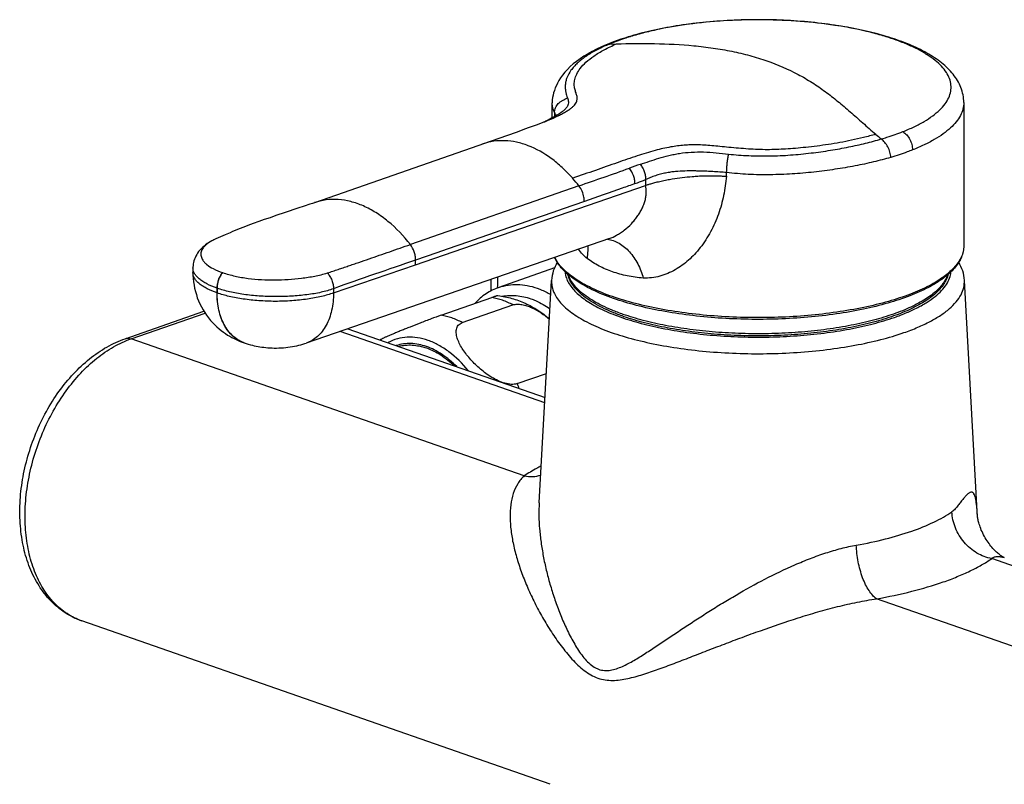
# Model space of a CAD drawing. Header units: millimetres. Extents: x 90 to 575, y 64 to 450.
# Tile 2 of 8: x 108 to 218, y 151 to 236. Entities that reach past the tile are written whole.
import ezdxf

# ---------------------------------------------------------------- set-up
doc = ezdxf.new("R2010")
doc.units = ezdxf.units.MM
doc.header["$LTSCALE"] = 46.255
doc.layers.get('0').update_dxf_attribs({"linetype": 'CONTINUOUS'})

msp = doc.modelspace()

# ---------------------------------------------------------------- linework, layer by layer
at = {"color": 7, "linetype": 'CONTINUOUS'}
for p, q in [((175.89, 234.09), (175.89, 234.09)), ((173.43, 233.2), (173.43, 233.2)), ((213.39, 226.75), (213.39, 210.74)), ((167.39, 225.03), (167.39, 226.71)), ((166.4, 224.55), (166.25, 224.49)), ((166.51, 224.59), (166.4, 224.55)), ((166.59, 224.63), (166.51, 224.59)), ((166.64, 224.65), (166.59, 224.63)), ((166.66, 224.66), (166.66, 224.66)), ((163.46, 223.46), (162.29, 223.05)), ((164.11, 223.69), (163.46, 223.46)), ((164.71, 223.91), (164.11, 223.69)), ((165.26, 224.11), (164.71, 223.91)), ((165.6, 224.24), (165.26, 224.11)), ((165.89, 224.35), (165.6, 224.24)), ((166.15, 224.45), (165.89, 224.35)), ((166.27, 224.5), (166.15, 224.45)), ((162.29, 223.05), (140.82, 215.56)), ((138.96, 214.94), (137.54, 214.47)), ((140.82, 215.57), (140.82, 215.56)), ((135.21, 213.67), (134.59, 213.45)), ((135.85, 213.89), (135.21, 213.67)), ((136.51, 214.12), (135.85, 213.89)), ((137.54, 214.47), (136.51, 214.12)), ((134.59, 213.45), (133.98, 213.23)), ((173.78, 211.56), (139.9, 199.88)), ((127.23, 208.28), (127.23, 207.76)), ((127.23, 208.28), (127.23, 208.28)), ((167.63, 208.27), (161.43, 206.1)), ((165.93, 182.05), (167.32, 206.89)), ((214.94, 180.4), (213.46, 206.89)), ((154.98, 203), (160.64, 204.97)), ((157.34, 202.17), (163, 204.15)), ((119.65, 200.37), (128.46, 203.44)), ((144.56, 201.49), (166.59, 193.81)), ((132.96, 199.9), (132.94, 199.91)), ((139.9, 199.88), (139.9, 199.88)), ((148.16, 200.23), (148.17, 200.25)), ((148.16, 200.23), (148.17, 200.25)), ((163.47, 195.35), (166.74, 196.49)), ((167.16, 150.59), (114.8, 168.84))]:
    msp.add_line(p, q, dxfattribs=at)
at = {"color": 9, "linetype": 'CONTINUOUS'}
for p, q in [((173.78, 233.28), (174.57, 233.3)), ((166.64, 224.65), (166.66, 224.66)), ((166.64, 224.65), (166.66, 224.66)), ((166.66, 224.66), (166.65, 224.66)), ((167.66, 225.2), (167.66, 225.22)), ((166.27, 224.5), (166.28, 224.5)), ((159.65, 222.13), (159.65, 222.13)), ((159.65, 222.13), (159.65, 222.13)), ((177.83, 218.14), (177.83, 217.5)), ((170.38, 217.45), (151.53, 210.89)), ((152.12, 208.64), (177.83, 217.5)), ((152.12, 208.64), (152.12, 209.16)), ((142.94, 205.48), (152.12, 208.64)), ((130.53, 207.76), (130.54, 207.76)), ((129.92, 206.01), (129.92, 205.49)), ((129.94, 205.48), (129.94, 206.01)), ((142.94, 205.95), (142.94, 205.48)), ((129.94, 205.48), (129.92, 205.49)), ((120.31, 200.36), (128.59, 203.24)), ((164.27, 185.04), (120.31, 200.36)), ((166.55, 193.21), (143.69, 201.18)), ((132.95, 199.91), (132.94, 199.91)), ((214.94, 180.42), (214.93, 180.46)), ((260.46, 160.48), (216.51, 175.8)), ((247.59, 155.99), (203.64, 171.31))]:
    msp.add_line(p, q, dxfattribs=at)
at = {"color": 7, "linetype": 'CONTINUOUS'}
for points in [[(175.89, 234.09), (175.5, 233.96), (175.07, 233.82), (174.64, 233.67), (174.22, 233.52), (173.8, 233.35), (173.43, 233.2)], [(173.43, 233.2), (172.89, 232.97), (172.35, 232.72), (171.86, 232.47), (171.39, 232.21), (170.93, 231.93), (170.5, 231.64), (170.11, 231.35), (169.74, 231.06), (169.41, 230.76), (169.1, 230.45), (168.81, 230.13), (168.55, 229.81), (168.33, 229.5), (168.14, 229.21), (167.98, 228.93), (167.85, 228.66), (167.73, 228.38), (167.63, 228.1), (167.54, 227.83), (167.48, 227.56), (167.43, 227.3), (167.4, 227.05), (167.39, 226.8), (167.39, 226.71)], [(166.66, 224.66), (166.65, 224.66), (166.64, 224.65)], [(167.88, 225.39), (167.88, 225.39), (167.88, 225.39), (167.87, 225.38), (167.86, 225.36), (167.85, 225.35), (167.83, 225.33), (167.81, 225.31), (167.79, 225.29), (167.76, 225.27), (167.72, 225.24), (167.67, 225.2), (167.61, 225.17), (167.55, 225.12), (167.47, 225.08), (167.38, 225.03), (167.28, 224.97), (167.17, 224.91), (167.04, 224.85), (166.89, 224.77), (166.74, 224.7), (166.66, 224.66)], [(140.29, 215.38), (139.65, 215.17), (138.96, 214.94)], [(140.82, 215.56), (140.58, 215.48), (140.29, 215.38)], [(133.98, 213.23), (133.68, 213.12), (133.38, 213.01), (133.09, 212.9), (132.79, 212.78), (132.5, 212.67), (132.22, 212.56), (131.94, 212.44), (131.66, 212.33), (131.38, 212.21), (130.84, 211.98)], [(129.64, 211.45), (129.48, 211.37), (129.25, 211.25), (129.03, 211.12), (128.83, 210.99), (128.64, 210.86), (128.47, 210.72), (128.3, 210.57), (128.15, 210.42), (128, 210.26), (127.87, 210.1), (127.75, 209.93), (127.65, 209.77), (127.55, 209.59), (127.47, 209.42), (127.4, 209.25), (127.34, 209.07), (127.3, 208.89), (127.26, 208.72), (127.24, 208.54), (127.23, 208.37), (127.23, 208.28)], [(130.84, 211.98), (130.57, 211.87), (130.3, 211.75), (130.04, 211.64), (129.79, 211.52), (129.64, 211.45)], [(127.23, 207.76), (127.23, 207.45), (127.25, 207.08), (127.29, 206.72), (127.35, 206.36), (127.42, 206), (127.5, 205.64), (127.61, 205.29), (127.72, 204.95), (127.86, 204.6), (128.01, 204.27), (128.17, 203.94), (128.36, 203.61), (128.55, 203.3), (128.76, 202.99), (128.98, 202.7), (129.2, 202.42), (129.44, 202.16), (129.67, 201.92), (129.91, 201.69), (130.15, 201.48), (130.4, 201.28), (130.64, 201.1), (130.87, 200.94), (131.11, 200.78), (131.35, 200.64), (131.58, 200.51), (131.82, 200.38), (132.05, 200.27), (132.28, 200.17), (132.51, 200.07), (132.74, 199.98), (132.94, 199.91)], [(132.95, 199.91), (133.17, 199.83), (133.41, 199.76), (133.65, 199.69), (133.87, 199.63), (134.09, 199.58), (134.3, 199.54), (134.51, 199.5), (134.72, 199.46), (134.93, 199.43), (135.14, 199.41), (135.36, 199.38), (135.59, 199.36), (135.83, 199.35), (136.07, 199.34), (136.32, 199.33), (136.57, 199.33), (136.83, 199.34), (137.08, 199.35), (137.34, 199.36), (137.6, 199.39), (137.85, 199.41), (138.1, 199.45), (138.35, 199.49), (138.59, 199.53), (138.83, 199.58), (139.07, 199.63), (139.3, 199.69), (139.52, 199.76), (139.74, 199.82), (139.9, 199.88)], [(217.92, 175.92), (217.9, 175.92), (217.87, 175.94), (217.83, 175.95), (217.79, 175.98), (217.74, 176), (217.69, 176.04), (217.63, 176.07), (217.57, 176.11), (217.49, 176.16), (217.42, 176.22), (217.33, 176.29), (217.24, 176.36), (217.15, 176.44), (217.05, 176.53), (216.95, 176.63), (216.84, 176.73), (216.74, 176.84), (216.63, 176.95), (216.53, 177.08), (216.42, 177.21), (216.31, 177.34), (216.21, 177.49), (216.1, 177.64), (216, 177.79), (215.89, 177.95), (215.79, 178.12), (215.7, 178.29), (215.6, 178.47), (215.51, 178.65), (215.43, 178.83), (215.35, 179), (215.28, 179.18), (215.22, 179.35), (215.17, 179.51), (215.12, 179.66), (215.08, 179.8), (215.04, 179.93), (215.01, 180.04), (214.99, 180.14), (214.97, 180.23), (214.96, 180.3), (214.95, 180.36), (214.94, 180.41), (214.93, 180.45), (214.93, 180.46)]]:
    msp.add_lwpolyline(points, dxfattribs=at)
at = {"color": 9, "linetype": 'CONTINUOUS'}
for centre, radius, start, end in [((184.78, 205.9), 29.51, 107.0522, 107.5154), ((182.94, 211.48), 23.64, 112.7862, 113.6447), ((290.11, 226.68), 122.46, 180.4862, 180.6832), ((151.3, 261.85), 40.24, 291.8667, 292.4151), ((157.26, 244.49), 21.95, 295.3733, 295.7124), ((157.68, 243.6), 20.96, 295.7124, 296.0399), ((158.13, 242.68), 19.94, 296.0405, 296.2511), ((222.42, 245.08), 28.89, 229.235, 230.8252), ((255.44, -3.81), 236.94, 109.2755, 109.5871), ((156.48, 206.67), 17.58, 37.7817, 41.3702), ((168.88, 219.95), 18.03, 355.4709, 356.7768), ((132.7, 205.08), 7.07, 115.6337, 116.6876), ((194.44, 205.84), 33.19, 177.5621, 179.6617), ((128.37, 201.51), 4.76, 70.7655, 70.9486), ((134.11, 203.23), 3.52, 249.5703, 250.5395), ((146.09, 187.02), 19.27, 23.8643, 25.6371), ((117.22, 175.79), 7.36, 249.042, 250.7831)]:
    msp.add_arc(centre, radius, start, end, dxfattribs=at)
at = {"color": 7, "linetype": 'CONTINUOUS'}
for centre, radius, start, end in [((167.07, 224.89), 0.672, 27.1525, 28.5467), ((196.91, 206.45), 36.39, 179.1428, 180.001), ((197.6, 206.45), 37.08, 180.0029, 181.1464), ((183.85, 227.2), 25.78, 250.783, 250.919)]:
    msp.add_arc(centre, radius, start, end, dxfattribs=at)
for points, knots in [([(213.39, 226.75), (213.39, 227.03), (213.33, 227.61), (213.09, 228.44), (212.71, 229.21), (212.2, 229.93), (211.6, 230.59), (210.65, 231.42), (209.23, 232.35), (207.25, 233.29), (204.97, 234.1), (202.42, 234.77), (199.65, 235.31), (196.7, 235.71), (193.62, 235.95), (190.48, 236.03), (187.34, 235.95), (184.26, 235.72), (181.3, 235.34), (178.51, 234.81), (176.74, 234.34), (175.89, 234.09)], [0, 0, 0, 0, 0.020796, 0.041565, 0.062361, 0.083371, 0.104861, 0.127109, 0.174759, 0.227638, 0.286145, 0.350052, 0.418696, 0.491125, 0.56619, 0.642623, 0.719095, 0.794278, 0.866896, 0.935792, 1, 1, 1, 1]), ([(167.79, 225.29), (167.77, 225.35), (167.74, 225.47), (167.69, 225.58), (167.66, 225.64)], [0, 0, 0, 0, 0.497607, 1, 1, 1, 1]), ([(177.83, 217.5), (177.93, 217.54), (178.16, 217.61), (178.47, 217.7), (178.75, 217.78), (179.1, 217.87), (179.48, 217.96), (179.88, 218.05), (180.3, 218.13), (180.98, 218.25), (181.92, 218.39), (182.88, 218.48), (183.68, 218.54), (184.37, 218.57), (184.98, 218.58), (185.48, 218.58), (185.82, 218.57), (186.12, 218.56), (186.39, 218.54), (186.63, 218.54), (186.79, 218.53), (186.86, 218.52)], [0, 0, 0, 0, 0.036885, 0.080272, 0.1052, 0.132753, 0.196821, 0.232728, 0.268716, 0.335796, 0.459804, 0.582543, 0.651489, 0.72434, 0.809237, 0.850289, 0.887797, 0.921036, 0.950372, 0.976452, 1, 1, 1, 1]), ([(213.39, 210.74), (213.39, 210.53), (213.34, 210.09), (213.14, 209.45), (212.8, 208.83), (212.35, 208.23), (211.78, 207.66), (211.1, 207.11), (210.31, 206.58), (209.07, 205.88), (207.27, 205.09), (204.84, 204.29), (202.1, 203.62), (199.11, 203.1), (195.93, 202.74), (192.64, 202.54), (189.3, 202.51), (185.98, 202.65), (182.76, 202.96), (179.7, 203.42), (176.86, 204.04), (175.08, 204.57), (174.24, 204.86)], [0, 0, 0, 0, 0.0152, 0.030822, 0.047259, 0.064858, 0.08389, 0.104549, 0.126957, 0.151176, 0.205033, 0.265816, 0.332766, 0.404834, 0.480768, 0.559184, 0.638612, 0.717551, 0.794516, 0.868086, 0.936957, 1, 1, 1, 1]), ([(152.12, 209.16), (150.59, 208.63), (147.53, 207.57), (144.46, 206.52), (142.94, 205.95)], [0, 0, 0, 0, 0.499386, 1, 1, 1, 1]), ([(174.24, 204.86), (173.43, 205.14), (172.27, 205.61), (170.86, 206.34), (169.96, 206.91), (169.18, 207.5), (168.53, 208.11), (168.02, 208.76), (167.76, 209.22), (167.66, 209.45)], [0, 0, 0, 0, 0.312692, 0.452813, 0.58192, 0.700277, 0.808548, 0.907889, 1, 1, 1, 1]), ([(167.94, 208.91), (167.77, 208.6), (167.47, 207.95), (167.34, 207.25), (167.32, 206.89)], [0, 0, 0, 0, 0.50217, 1, 1, 1, 1]), ([(213.46, 206.89), (213.44, 207.25), (213.31, 207.95), (213.01, 208.6), (212.83, 208.91)], [0, 0, 0, 0, 0.497816, 1, 1, 1, 1]), ([(175.36, 202.85), (174.94, 203), (174.13, 203.31), (172.99, 203.82), (171.98, 204.37), (171.1, 204.95), (170.37, 205.56), (169.79, 206.2), (169.36, 206.86), (169.18, 207.34), (169.12, 207.57)], [0, 0, 0, 0, 0.166533, 0.320836, 0.462546, 0.591637, 0.708541, 0.814273, 0.910577, 1, 1, 1, 1]), ([(211.66, 207.57), (211.61, 207.39), (211.48, 207.01), (211.17, 206.46), (210.76, 205.94), (210.25, 205.43), (209.64, 204.94), (208.68, 204.29), (207.23, 203.54), (205.23, 202.76), (202.94, 202.09), (200.41, 201.53), (197.68, 201.11), (194.81, 200.82), (191.84, 200.68), (188.85, 200.68), (185.89, 200.83), (183.02, 201.12), (180.29, 201.55), (177.77, 202.1), (176.17, 202.57), (175.42, 202.83)], [0, 0, 0, 0, 0.015129, 0.031125, 0.048297, 0.066883, 0.087049, 0.108898, 0.157781, 0.213511, 0.275576, 0.343158, 0.415226, 0.490595, 0.567977, 0.646024, 0.723371, 0.79867, 0.870637, 0.938089, 1, 1, 1, 1]), ([(161.43, 206.1), (160.92, 205.93), (159.94, 205.43), (159.11, 204.71), (158.74, 204.31)], [0, 0, 0, 0, 0.494378, 1, 1, 1, 1]), ([(161.32, 205.18), (161.32, 205.18), (161.3, 205.17), (161.26, 205.17), (161.2, 205.15), (161.12, 205.13), (161.03, 205.1), (160.87, 205.05), (160.73, 205), (160.64, 204.97)], [0, 0, 0, 0, 0.031375, 0.086595, 0.167834, 0.276776, 0.414564, 0.581579, 1, 1, 1, 1]), ([(161.32, 205.18), (161.85, 205.12), (162.89, 204.92), (164.39, 204.36), (165.8, 203.58), (166.66, 202.94), (167.08, 202.58)], [0, 0, 0, 0, 0.246782, 0.495002, 0.745718, 1, 1, 1, 1]), ([(163, 204.15), (163.15, 204.2), (163.49, 204.25), (164.02, 204.2), (164.57, 204.06), (165.3, 203.77), (166.15, 203.28), (166.78, 202.8), (167.07, 202.55)], [0, 0, 0, 0, 0.105405, 0.223806, 0.350402, 0.480798, 0.742867, 1, 1, 1, 1]), ([(154.98, 203), (154.6, 202.86), (153.82, 202.57), (152.66, 202.13), (151.7, 201.76), (151, 201.47), (150.52, 201.28), (150.08, 201.1), (149.67, 200.93), (149.29, 200.77), (148.96, 200.63), (148.71, 200.52), (148.53, 200.44), (148.42, 200.38), (148.33, 200.34), (148.26, 200.3), (148.21, 200.28), (148.18, 200.26), (148.17, 200.25), (148.17, 200.25)], [0, 0, 0, 0, 0.164017, 0.342484, 0.506496, 0.581441, 0.651657, 0.717149, 0.777804, 0.833321, 0.883145, 0.926386, 0.945141, 0.961701, 0.975805, 0.987137, 0.995329, 0.998127, 1, 1, 1, 1]), ([(163.47, 195.35), (163.26, 195.28), (162.91, 195.25), (162.45, 195.31), (161.95, 195.42), (161.33, 195.66), (160.63, 196.04), (159.97, 196.48), (159.17, 197.12), (158.45, 197.82), (157.82, 198.57), (157.41, 199.13), (157.07, 199.71), (156.81, 200.28), (156.67, 200.77), (156.65, 201.15), (156.67, 201.41), (156.75, 201.66), (156.88, 201.88), (157.09, 202.06), (157.25, 202.14), (157.34, 202.17)], [0, 0, 0, 0, 0.059597, 0.092989, 0.127875, 0.199883, 0.272663, 0.344798, 0.415686, 0.552674, 0.618479, 0.682108, 0.74311, 0.800838, 0.854484, 0.87963, 0.903683, 0.926935, 0.950041, 0.974031, 1, 1, 1, 1]), ([(114.8, 168.84), (114.15, 169.07), (112.9, 169.69), (111.28, 171.04), (109.95, 172.76), (108.93, 174.78), (108.25, 177.03), (107.89, 179.47), (107.85, 182.03), (108.14, 184.65), (108.74, 187.27), (109.63, 189.82), (110.79, 192.25), (112.2, 194.48), (113.82, 196.46), (115.61, 198.14), (117.55, 199.48), (118.95, 200.13), (119.65, 200.37)], [0, 0, 0, 0, 0.052861, 0.10654, 0.161836, 0.219439, 0.279793, 0.343008, 0.408851, 0.476793, 0.546082, 0.615834, 0.685118, 0.753049, 0.818878, 0.882076, 0.942412, 1, 1, 1, 1]), ([(150.23, 199.51), (150.47, 199.58), (150.97, 199.67), (151.75, 199.68), (152.55, 199.57), (153.64, 199.27), (155.01, 198.58), (155.98, 197.79), (156.44, 197.35)], [0, 0, 0, 0, 0.110138, 0.2226, 0.338743, 0.45964, 0.71789, 1, 1, 1, 1])]:
    msp.add_open_spline(points, degree=3, knots=knots, dxfattribs=at)
at = {"color": 9, "linetype": 'CONTINUOUS'}
for points, knots in [([(206.59, 223.5), (207.02, 223.67), (207.83, 224.02), (208.94, 224.61), (209.9, 225.23), (210.69, 225.88), (211.3, 226.56), (211.72, 227.26), (211.96, 227.99), (211.99, 228.72), (211.82, 229.45), (211.45, 230.15), (210.9, 230.84), (210.17, 231.5), (209.27, 232.13), (208.21, 232.73), (206.98, 233.3), (205.62, 233.82), (204.12, 234.29), (201.9, 234.87), (198.88, 235.43), (195.06, 235.86), (191.07, 236.03), (187.05, 235.95), (183.16, 235.61), (180.06, 235.11), (177.74, 234.58), (176.65, 234.28), (176.13, 234.12)], [0, 0, 0, 0, 0.029869, 0.057099, 0.081643, 0.103555, 0.123024, 0.140421, 0.15635, 0.171646, 0.18727, 0.204113, 0.22286, 0.243952, 0.267631, 0.293992, 0.323019, 0.35462, 0.388642, 0.424884, 0.503036, 0.586871, 0.673857, 0.761302, 0.846496, 0.926836, 0.964446, 1, 1, 1, 1]), ([(175.9, 234.05), (175.71, 233.99), (175, 233.75), (174.29, 233.49), (173.78, 233.28)], [0, 0, 0, 0, 0.260725, 1, 1, 1, 1]), ([(174.57, 233.3), (175.99, 233.35), (178.87, 233.38), (182.48, 233.2), (185.36, 232.86), (187.45, 232.5), (189.46, 232.03), (191.97, 231.26), (194.31, 230.25), (196.44, 229.01), (197.91, 227.99), (199.33, 226.89), (200.71, 225.71), (202.11, 224.46), (203.07, 223.62), (203.56, 223.2)], [0, 0, 0, 0, 0.133849, 0.271817, 0.34009, 0.406961, 0.471983, 0.534869, 0.654049, 0.711087, 0.767146, 0.823192, 0.880096, 0.938736, 1, 1, 1, 1]), ([(175.89, 234.09), (175.91, 234.09), (175.99, 234.11), (176.07, 234.12), (176.13, 234.12)], [0, 0, 0, 0, 0.246398, 1, 1, 1, 1]), ([(166.66, 224.66), (167.05, 224.82), (167.6, 225.05), (168.3, 225.39), (168.76, 225.64), (169.16, 225.88), (169.49, 226.11), (169.76, 226.34), (169.95, 226.56), (170.09, 226.78), (170.16, 227), (170.19, 227.21), (170.17, 227.42), (170.12, 227.63), (170.02, 227.91), (169.89, 228.28), (169.83, 228.79), (169.89, 229.36), (170.12, 229.98), (170.54, 230.63), (171.18, 231.31), (172.08, 232), (173.23, 232.69), (174.1, 233.1), (174.57, 233.3)], [0, 0, 0, 0, 0.095364, 0.139089, 0.179275, 0.215291, 0.24659, 0.273119, 0.295603, 0.314999, 0.332176, 0.348229, 0.364008, 0.380178, 0.397002, 0.432654, 0.471321, 0.514222, 0.563381, 0.621638, 0.692262, 0.778493, 0.881322, 1, 1, 1, 1]), ([(173.45, 233.14), (173.02, 232.95), (172.21, 232.56), (171.26, 232), (170.61, 231.52), (170.19, 231.15), (169.81, 230.76), (169.39, 230.25), (169.07, 229.69), (168.9, 229.12), (168.84, 228.71), (168.84, 228.31), (168.89, 227.94), (168.97, 227.59), (169.05, 227.37), (169.08, 227.27)], [0, 0, 0, 0, 0.173639, 0.330968, 0.403259, 0.472209, 0.538228, 0.601068, 0.716375, 0.769575, 0.820292, 0.868884, 0.915381, 0.959273, 1, 1, 1, 1]), ([(173.43, 233.2), (173.46, 233.21), (173.57, 233.25), (173.69, 233.27), (173.78, 233.28)], [0, 0, 0, 0, 0.241638, 1, 1, 1, 1]), ([(167.66, 225.64), (167.65, 225.73), (167.67, 225.91), (167.75, 226.18), (167.88, 226.43), (168.06, 226.65), (168.29, 226.83), (168.63, 227.05), (168.9, 227.18), (169.08, 227.27)], [0, 0, 0, 0, 0.119964, 0.238594, 0.357772, 0.479549, 0.606006, 0.737067, 1, 1, 1, 1]), ([(169.08, 227.27), (169.11, 227.19), (169.16, 227.05), (169.21, 226.82), (169.2, 226.57), (169.12, 226.38), (169.01, 226.22), (168.87, 226.04), (168.64, 225.82), (168.31, 225.57), (168.06, 225.41), (167.92, 225.33)], [0, 0, 0, 0, 0.094409, 0.185397, 0.276645, 0.378624, 0.437014, 0.500901, 0.64563, 0.812708, 1, 1, 1, 1]), ([(213.39, 226.75), (213.39, 226.51), (213.32, 226), (213.03, 225.27), (212.55, 224.56), (211.89, 223.88), (211.07, 223.21), (210.07, 222.58), (208.92, 221.98), (208.09, 221.62), (207.65, 221.45)], [0, 0, 0, 0, 0.088557, 0.182078, 0.284663, 0.399196, 0.527431, 0.670241, 0.827847, 1, 1, 1, 1]), ([(167.66, 225.64), (167.57, 225.8), (167.43, 226.14), (167.39, 226.52), (167.39, 226.71)], [0, 0, 0, 0, 0.492246, 1, 1, 1, 1]), ([(167.92, 225.33), (167.85, 225.28), (167.53, 225.1), (167.2, 224.93), (166.95, 224.8)], [0, 0, 0, 0, 0.238308, 1, 1, 1, 1]), ([(204.17, 222.68), (204.38, 222.74), (205.2, 222.99), (206, 223.27), (206.59, 223.5)], [0, 0, 0, 0, 0.261092, 1, 1, 1, 1]), ([(206.59, 223.5), (206.75, 223.4), (207.04, 223.14), (207.38, 222.64), (207.6, 222.06), (207.65, 221.65), (207.65, 221.45)], [0, 0, 0, 0, 0.235205, 0.488607, 0.748216, 1, 1, 1, 1]), ([(169.68, 218.29), (169.31, 218.71), (168.55, 219.49), (166.95, 220.82), (165.22, 221.81), (163.42, 222.35), (162.12, 222.52), (160.85, 222.46), (160.04, 222.27), (159.65, 222.13)], [0, 0, 0, 0, 0.146831, 0.2873, 0.546851, 0.666895, 0.781352, 0.891744, 1, 1, 1, 1]), ([(203.56, 223.2), (203.1, 223.08), (202.19, 222.84), (200.86, 222.53), (199.55, 222.27), (197.85, 222), (196.19, 221.78), (194.6, 221.63), (193.5, 221.55), (192.46, 221.5), (191.07, 221.47), (189.65, 221.53), (188.22, 221.64), (187.16, 221.74), (186.16, 221.84), (185.24, 221.93), (184.39, 222), (183.6, 222.03), (182.86, 222.02), (181.88, 221.97), (180.55, 221.79), (178.79, 221.4), (176.8, 220.78), (174.58, 220), (172.18, 219.16), (170.52, 218.59), (169.68, 218.29)], [0, 0, 0, 0, 0.041251, 0.080775, 0.119058, 0.15669, 0.22998, 0.263762, 0.29532, 0.325116, 0.354456, 0.415851, 0.447879, 0.479164, 0.508202, 0.534854, 0.559349, 0.581987, 0.603189, 0.623749, 0.666966, 0.719026, 0.779666, 0.847886, 0.922464, 1, 1, 1, 1]), ([(187.1, 220.99), (187.47, 220.95), (188.22, 220.88), (189.36, 220.81), (190.51, 220.78), (192.08, 220.78), (194.02, 220.87), (196.29, 221.1), (198.46, 221.4), (200.49, 221.76), (202.38, 222.19), (203.59, 222.51), (204.17, 222.68)], [0, 0, 0, 0, 0.06453, 0.130635, 0.197851, 0.26572, 0.402214, 0.535816, 0.663135, 0.78292, 0.894811, 1, 1, 1, 1]), ([(205.23, 220.62), (205.23, 220.82), (205.16, 221.23), (204.92, 221.8), (204.58, 222.29), (204.31, 222.57), (204.17, 222.68)], [0, 0, 0, 0, 0.250599, 0.515249, 0.773376, 1, 1, 1, 1]), ([(177.23, 219.84), (177.57, 219.96), (178.26, 220.2), (179.32, 220.54), (180.24, 220.8), (181.02, 220.97), (181.85, 221.12), (182.95, 221.23), (184.32, 221.25), (185.72, 221.14), (186.64, 221.03), (187.1, 220.99)], [0, 0, 0, 0, 0.107435, 0.217597, 0.332323, 0.392124, 0.454088, 0.584659, 0.721814, 0.861875, 1, 1, 1, 1]), ([(207.65, 221.45), (207.46, 221.38), (206.67, 221.07), (205.85, 220.81), (205.23, 220.62)], [0, 0, 0, 0, 0.238838, 1, 1, 1, 1]), ([(186.88, 218.93), (186.89, 219.12), (186.91, 219.49), (186.95, 220.03), (187.02, 220.53), (187.08, 220.84), (187.1, 220.99)], [0, 0, 0, 0, 0.273171, 0.541832, 0.784142, 1, 1, 1, 1]), ([(205.23, 220.62), (204.6, 220.44), (203.27, 220.09), (201.19, 219.65), (199.35, 219.34), (197.81, 219.12), (196.22, 218.93), (194.2, 218.76), (191.75, 218.66), (189.3, 218.7), (187.68, 218.84), (186.88, 218.93)], [0, 0, 0, 0, 0.106752, 0.221478, 0.344216, 0.408608, 0.473821, 0.604027, 0.736701, 0.869763, 1, 1, 1, 1]), ([(170.38, 217.45), (171.31, 217.77), (173.2, 218.42), (175.07, 219.08), (176.01, 219.42)], [0, 0, 0, 0, 0.497643, 1, 1, 1, 1]), ([(176.64, 217.69), (176.64, 217.84), (176.61, 218.16), (176.44, 218.76), (176.2, 219.17), (176.01, 219.42)], [0, 0, 0, 0, 0.251229, 0.5, 1, 1, 1, 1]), ([(177.23, 219.84), (177.32, 219.72), (177.49, 219.47), (177.69, 219.05), (177.8, 218.6), (177.83, 218.29), (177.83, 218.14)], [0, 0, 0, 0, 0.252431, 0.499293, 0.746312, 1, 1, 1, 1]), ([(186.88, 218.93), (186.63, 218.96), (186.11, 218.99), (185.38, 219.04), (184.72, 219.07), (184.16, 219.08), (183.66, 219.1), (183.02, 219.12), (182.2, 219.11), (181.34, 219.06), (180.62, 218.98), (180.06, 218.88), (179.49, 218.75), (178.92, 218.58), (178.36, 218.38), (178.01, 218.21), (177.83, 218.14)], [0, 0, 0, 0, 0.084497, 0.167619, 0.239432, 0.299709, 0.351614, 0.400988, 0.507674, 0.621628, 0.681422, 0.743151, 0.806616, 0.871334, 0.936352, 1, 1, 1, 1]), ([(176.64, 217.69), (176.73, 217.72), (177.13, 217.87), (177.53, 218.02), (177.83, 218.14)], [0, 0, 0, 0, 0.249445, 1, 1, 1, 1]), ([(186.86, 218.52), (186.79, 217.8), (186.59, 216.37), (186.02, 214.27), (185.29, 212.62), (184.56, 211.4), (183.96, 210.55), (183.31, 209.8), (182.42, 208.92), (181.41, 208.2), (180.31, 207.64), (179.42, 207.33), (178.5, 207.15), (177.87, 207.13), (177.56, 207.15)], [0, 0, 0, 0, 0.134853, 0.269189, 0.403508, 0.469835, 0.53423, 0.596012, 0.653683, 0.767323, 0.826135, 0.883989, 0.941736, 1, 1, 1, 1]), ([(170.98, 215.7), (170.98, 215.86), (170.92, 216.48), (170.66, 217.08), (170.38, 217.45)], [0, 0, 0, 0, 0.24963, 1, 1, 1, 1]), ([(176.64, 217.69), (176.16, 217.52), (174.28, 216.84), (172.39, 216.19), (170.98, 215.7)], [0, 0, 0, 0, 0.250527, 1, 1, 1, 1]), ([(173.78, 211.56), (174.06, 211.66), (174.48, 211.86), (175.03, 212.19), (175.6, 212.6), (176.12, 213.08), (176.59, 213.6), (176.9, 214.01), (177.18, 214.43), (177.42, 214.87), (177.62, 215.34), (177.78, 215.81), (177.87, 216.27), (177.91, 216.83), (177.89, 217.24), (177.83, 217.5)], [0, 0, 0, 0, 0.115121, 0.179327, 0.247752, 0.38602, 0.454376, 0.520079, 0.584297, 0.65006, 0.71706, 0.78185, 0.842244, 0.898783, 1, 1, 1, 1]), ([(151.53, 210.89), (150.79, 211.84), (149.57, 213.13), (147.72, 214.47), (146.32, 215.22), (144.9, 215.72), (143.49, 215.95), (142.12, 215.92), (141.24, 215.71), (140.82, 215.57)], [0, 0, 0, 0, 0.289166, 0.42363, 0.550684, 0.670609, 0.784324, 0.893405, 1, 1, 1, 1]), ([(129.53, 211.39), (129.28, 211.27), (128.94, 211.07), (128.57, 210.75), (128.32, 210.46), (128.15, 210.15), (128.11, 209.83), (128.13, 209.59), (128.21, 209.35), (128.34, 209.11), (128.54, 208.87), (128.91, 208.54), (129.57, 208.13), (130.18, 207.88), (130.53, 207.76)], [0, 0, 0, 0, 0.149076, 0.209875, 0.263359, 0.354342, 0.396027, 0.437899, 0.482076, 0.53062, 0.585371, 0.647867, 0.801037, 1, 1, 1, 1]), ([(173.56, 211.49), (173.78, 211.45), (174.23, 211.34), (174.88, 211.04), (175.49, 210.62), (176.04, 210.08), (176.54, 209.44), (177.11, 208.49), (177.42, 207.7), (177.56, 207.15)], [0, 0, 0, 0, 0.108456, 0.221529, 0.340078, 0.464703, 0.594772, 0.728726, 1, 1, 1, 1]), ([(142.26, 207.72), (142.36, 207.75), (142.56, 207.82), (142.96, 207.95), (143.45, 208.11), (144.03, 208.3), (144.6, 208.49), (145.17, 208.7), (145.96, 208.96), (146.92, 209.29), (148.07, 209.69), (149.22, 210.09), (150.38, 210.49), (151.15, 210.76), (151.53, 210.89)], [0, 0, 0, 0, 0.032165, 0.064182, 0.127615, 0.190053, 0.250921, 0.312765, 0.377023, 0.504168, 0.624393, 0.75056, 0.876147, 1, 1, 1, 1]), ([(152.12, 209.16), (152.12, 209.31), (152.09, 209.62), (151.93, 210.22), (151.72, 210.65), (151.53, 210.89)], [0, 0, 0, 0, 0.245879, 0.500402, 1, 1, 1, 1]), ([(171.3, 209.34), (171.11, 209.48), (170.76, 209.8), (170.46, 210.17), (170.32, 210.37)], [0, 0, 0, 0, 0.496609, 1, 1, 1, 1]), ([(171.3, 209.34), (171.32, 209.46), (171.4, 209.92), (171.42, 210.39), (171.39, 210.74)], [0, 0, 0, 0, 0.262443, 1, 1, 1, 1]), ([(213.39, 210.74), (213.39, 210.54), (213.34, 210.14), (213.15, 209.54), (212.83, 208.96), (212.39, 208.39), (211.84, 207.83), (211.17, 207.29), (210.38, 206.76), (209.15, 206.07), (207.35, 205.28), (204.9, 204.48), (202.15, 203.82), (199.14, 203.3), (195.94, 202.93), (192.63, 202.73), (189.27, 202.7), (185.93, 202.85), (182.68, 203.16), (179.61, 203.63), (176.76, 204.25), (174.97, 204.78), (174.12, 205.07)], [0, 0, 0, 0, 0.014022, 0.028576, 0.044128, 0.061044, 0.079583, 0.099911, 0.122121, 0.146248, 0.200158, 0.261212, 0.328567, 0.401124, 0.477596, 0.55657, 0.636557, 0.716036, 0.793504, 0.867516, 0.936738, 1, 1, 1, 1]), ([(174.12, 205.07), (173.33, 205.35), (172.2, 205.8), (170.81, 206.52), (169.93, 207.06), (169.17, 207.63), (168.36, 208.37), (167.89, 209.01), (167.68, 209.46)], [0, 0, 0, 0, 0.316208, 0.457651, 0.587635, 0.706247, 0.813919, 1, 1, 1, 1]), ([(174.12, 207.85), (173.61, 208.03), (172.62, 208.44), (171.71, 209.01), (171.3, 209.34)], [0, 0, 0, 0, 0.50933, 1, 1, 1, 1]), ([(129.92, 206.01), (129.53, 206.15), (128.98, 206.37), (128.33, 206.75), (127.94, 207.03), (127.63, 207.33), (127.4, 207.64), (127.26, 207.96), (127.23, 208.17), (127.23, 208.28)], [0, 0, 0, 0, 0.333295, 0.477942, 0.607424, 0.722179, 0.823806, 0.915039, 1, 1, 1, 1]), ([(129.92, 205.49), (129.54, 205.62), (129.01, 205.84), (128.36, 206.21), (127.96, 206.49), (127.65, 206.78), (127.41, 207.1), (127.26, 207.42), (127.23, 207.65), (127.23, 207.76)], [0, 0, 0, 0, 0.323656, 0.467605, 0.597982, 0.71454, 0.818444, 0.912198, 1, 1, 1, 1]), ([(130.53, 207.76), (130.43, 207.64), (130.26, 207.37), (130.07, 206.94), (129.95, 206.48), (129.92, 206.16), (129.92, 206.01)], [0, 0, 0, 0, 0.245736, 0.500139, 0.754481, 1, 1, 1, 1]), ([(129.94, 206.01), (129.94, 206.16), (129.97, 206.47), (130.09, 206.93), (130.28, 207.37), (130.45, 207.63), (130.54, 207.76)], [0, 0, 0, 0, 0.245471, 0.499772, 0.754196, 1, 1, 1, 1]), ([(130.54, 207.76), (131, 207.6), (131.95, 207.34), (133.9, 207.01), (135.89, 206.9), (137.88, 206.98), (139.37, 207.12), (140.83, 207.34), (141.8, 207.57), (142.26, 207.72)], [0, 0, 0, 0, 0.121283, 0.247599, 0.500294, 0.624613, 0.750008, 0.876707, 1, 1, 1, 1]), ([(142.26, 207.72), (142.36, 207.6), (142.55, 207.33), (142.76, 206.9), (142.9, 206.43), (142.94, 206.11), (142.94, 205.95)], [0, 0, 0, 0, 0.246242, 0.501132, 0.755102, 1, 1, 1, 1]), ([(168.82, 207.84), (168.84, 207.66), (168.91, 207.28), (169.13, 206.74), (169.47, 206.2), (169.92, 205.67), (170.47, 205.16), (171.13, 204.67), (171.88, 204.19), (173.06, 203.56), (174.77, 202.84), (177.08, 202.12), (179.67, 201.51), (182.47, 201.04), (185.45, 200.72), (188.52, 200.55), (191.64, 200.53), (194.73, 200.68), (197.73, 200.97), (200.57, 201.41), (203.21, 201.99), (204.86, 202.48), (205.64, 202.75)], [0, 0, 0, 0, 0.014073, 0.028857, 0.04477, 0.062124, 0.081137, 0.101942, 0.124609, 0.149157, 0.203761, 0.265272, 0.332837, 0.405366, 0.481597, 0.560154, 0.639591, 0.718436, 0.795235, 0.868594, 0.937225, 1, 1, 1, 1]), ([(175.31, 203.09), (174.9, 203.24), (174.12, 203.53), (173.02, 204.02), (172.05, 204.54), (171.2, 205.09), (170.48, 205.66), (169.91, 206.25), (169.47, 206.86), (169.27, 207.29), (169.2, 207.5)], [0, 0, 0, 0, 0.166881, 0.321776, 0.464252, 0.594147, 0.711661, 0.817466, 0.912873, 1, 1, 1, 1]), ([(177.56, 207.15), (176.96, 207.19), (175.8, 207.34), (174.66, 207.66), (174.12, 207.85)], [0, 0, 0, 0, 0.511085, 1, 1, 1, 1]), ([(211.58, 207.5), (211.52, 207.33), (211.36, 206.97), (211.03, 206.46), (210.6, 205.96), (210.07, 205.47), (209.44, 205), (208.45, 204.37), (206.97, 203.64), (204.95, 202.89), (202.65, 202.24), (200.11, 201.71), (197.37, 201.3), (194.51, 201.03), (191.56, 200.9), (188.59, 200.92), (185.66, 201.08), (182.81, 201.38), (180.12, 201.81), (177.62, 202.37), (176.05, 202.84), (175.31, 203.09)], [0, 0, 0, 0, 0.01462, 0.030347, 0.047457, 0.066141, 0.08652, 0.108657, 0.158219, 0.214626, 0.277268, 0.345277, 0.4176, 0.493053, 0.57036, 0.648197, 0.725225, 0.800124, 0.871636, 0.938601, 1, 1, 1, 1]), ([(205.64, 202.75), (206.11, 202.91), (206.98, 203.25), (208.21, 203.81), (209.28, 204.41), (210.18, 205.05), (210.91, 205.71), (211.46, 206.4), (211.82, 207.11), (211.93, 207.6), (211.95, 207.84)], [0, 0, 0, 0, 0.172838, 0.331557, 0.475653, 0.605047, 0.720262, 0.822637, 0.914625, 1, 1, 1, 1]), ([(142.94, 205.95), (142.49, 205.79), (141.77, 205.59), (140.77, 205.39), (139.66, 205.23), (138.22, 205.1), (136.44, 205.05), (134.66, 205.11), (132.95, 205.29), (131.38, 205.57), (130.39, 205.85), (129.94, 206.01)], [0, 0, 0, 0, 0.109655, 0.169371, 0.231892, 0.363448, 0.499869, 0.636348, 0.768064, 0.890497, 1, 1, 1, 1]), ([(161.43, 206.1), (161.76, 206.22), (162.45, 206.39), (163.52, 206.46), (164.62, 206.34), (165.35, 206.14), (165.71, 206.01)], [0, 0, 0, 0, 0.239752, 0.483873, 0.73626, 1, 1, 1, 1]), ([(165.71, 206.01), (165.84, 205.97), (166.36, 205.77), (166.86, 205.53), (167.23, 205.32)], [0, 0, 0, 0, 0.243589, 1, 1, 1, 1]), ([(167.32, 206.89), (167.31, 206.69), (167.33, 206.29), (167.49, 205.68), (167.78, 205.09), (168.2, 204.51), (168.73, 203.94), (169.39, 203.39), (170.16, 202.85), (171.03, 202.34), (172.02, 201.86), (173.51, 201.22), (175.61, 200.52), (178.38, 199.84), (181.4, 199.3), (184.62, 198.92), (187.97, 198.71), (191.37, 198.67), (194.75, 198.81), (198.04, 199.12), (201.15, 199.59), (204.04, 200.22), (205.85, 200.75), (206.7, 201.05)], [0, 0, 0, 0, 0.014033, 0.02847, 0.04381, 0.060453, 0.078688, 0.098704, 0.120612, 0.144458, 0.170241, 0.197921, 0.258657, 0.325858, 0.398417, 0.475031, 0.554266, 0.634603, 0.714489, 0.792387, 0.866821, 0.936424, 1, 1, 1, 1]), ([(206.7, 201.05), (207.23, 201.23), (208.22, 201.61), (209.6, 202.26), (210.79, 202.95), (211.77, 203.68), (212.54, 204.44), (213.1, 205.24), (213.42, 206.06), (213.47, 206.62), (213.46, 206.89)], [0, 0, 0, 0, 0.175993, 0.336582, 0.481228, 0.609942, 0.723522, 0.823868, 0.91436, 1, 1, 1, 1]), ([(132.94, 199.91), (132.71, 199.99), (132.27, 200.2), (131.68, 200.64), (131.15, 201.21), (130.79, 201.77), (130.55, 202.27), (130.33, 202.81), (130.02, 203.87), (129.92, 204.84), (129.92, 205.49)], [0, 0, 0, 0, 0.106335, 0.215015, 0.328531, 0.447283, 0.509726, 0.574397, 0.70948, 1, 1, 1, 1]), ([(142.94, 205.48), (142.5, 205.32), (141.54, 205.05), (139.98, 204.76), (138.25, 204.58), (136.44, 204.52), (134.62, 204.59), (132.9, 204.77), (131.34, 205.06), (130.38, 205.33), (129.94, 205.48)], [0, 0, 0, 0, 0.10578, 0.2271, 0.360404, 0.49999, 0.639604, 0.772946, 0.894264, 1, 1, 1, 1]), ([(132.88, 199.93), (132.66, 200.01), (132.23, 200.23), (131.65, 200.68), (131.14, 201.25), (130.79, 201.8), (130.55, 202.3), (130.33, 202.84), (130.03, 203.89), (129.94, 204.84), (129.94, 205.48)], [0, 0, 0, 0, 0.106151, 0.214999, 0.328622, 0.447541, 0.510085, 0.574806, 0.709862, 1, 1, 1, 1]), ([(142.94, 205.48), (142.94, 204.82), (142.82, 203.58), (142.31, 202.13), (141.71, 201.19), (141.18, 200.61), (140.58, 200.17), (140.13, 199.96), (139.9, 199.88)], [0, 0, 0, 0, 0.289157, 0.550153, 0.670177, 0.784008, 0.893232, 1, 1, 1, 1]), ([(163, 204.15), (162.62, 204.34), (161.85, 204.68), (161.04, 204.9), (160.64, 204.97)], [0, 0, 0, 0, 0.513208, 1, 1, 1, 1]), ([(161.8, 205.11), (162.05, 205.16), (162.58, 205.22), (163.66, 205.2), (164.48, 205.01), (165, 204.83)], [0, 0, 0, 0, 0.24004, 0.48547, 1, 1, 1, 1]), ([(165, 204.83), (165.18, 204.77), (165.93, 204.47), (166.64, 204.07), (167.14, 203.72)], [0, 0, 0, 0, 0.240307, 1, 1, 1, 1]), ([(157.34, 202.17), (156.96, 202.37), (156.19, 202.71), (155.38, 202.93), (154.98, 203)], [0, 0, 0, 0, 0.513208, 1, 1, 1, 1]), ([(114.59, 168.92), (114.3, 169.03), (113.74, 169.29), (112.68, 169.94), (111.46, 171.04), (110.27, 172.7), (109.36, 174.68), (108.75, 176.92), (108.45, 179.37), (108.46, 181.95), (108.8, 184.61), (109.44, 187.26), (110.37, 189.85), (111.56, 192.3), (113, 194.54), (114.62, 196.53), (116.4, 198.19), (118.29, 199.5), (119.64, 200.13), (120.31, 200.36)], [0, 0, 0, 0, 0.023925, 0.048103, 0.097878, 0.150645, 0.207149, 0.267635, 0.331914, 0.399451, 0.469459, 0.540974, 0.612933, 0.684248, 0.753868, 0.820857, 0.884466, 0.944219, 1, 1, 1, 1]), ([(119.65, 200.37), (119.76, 200.41), (119.98, 200.44), (120.2, 200.4), (120.31, 200.36)], [0, 0, 0, 0, 0.483636, 1, 1, 1, 1]), ([(157.98, 196.81), (157.35, 197.59), (156.31, 198.63), (154.91, 199.55), (154.11, 199.95), (153.34, 200.26), (152.36, 200.51), (151.19, 200.57), (150.07, 200.39), (149.37, 200.1), (149.05, 199.93)], [0, 0, 0, 0, 0.290962, 0.425113, 0.489189, 0.551295, 0.669948, 0.782668, 0.891739, 1, 1, 1, 1]), ([(156.71, 197.25), (156.21, 197.76), (155.41, 198.44), (154.23, 199.13), (153.36, 199.51), (152.48, 199.75), (151.61, 199.85), (150.76, 199.81), (150.22, 199.69), (149.95, 199.61)], [0, 0, 0, 0, 0.284016, 0.416689, 0.543006, 0.663427, 0.778825, 0.890477, 1, 1, 1, 1]), ([(166.15, 186.15), (165.98, 186.07), (165.34, 185.72), (164.71, 185.34), (164.27, 185.04)], [0, 0, 0, 0, 0.263184, 1, 1, 1, 1]), ([(164.27, 185.04), (164.12, 184.92), (163.85, 184.64), (163.4, 184.01), (162.98, 183.06), (162.71, 181.78), (162.65, 180.38), (162.76, 178.9), (163.03, 177.35), (163.44, 175.76), (163.99, 174.13), (164.65, 172.49), (165.42, 170.85), (166.3, 169.21), (167.28, 167.6), (168.18, 166.3), (168.96, 165.3), (169.58, 164.58), (170.24, 163.91), (170.94, 163.3), (171.68, 162.8), (172.48, 162.43), (173.31, 162.23), (174.15, 162.18), (174.99, 162.25), (175.84, 162.4), (176.68, 162.61), (177.82, 162.95), (179.27, 163.45), (181.04, 164.1), (182.85, 164.81), (184.72, 165.53), (186.65, 166.27), (188.63, 167.02), (191.38, 168.02), (194.19, 168.98), (197.07, 169.86), (199.27, 170.45), (201.46, 170.95), (202.92, 171.21), (203.64, 171.31)], [0, 0, 0, 0, 0.00963, 0.01942, 0.039857, 0.061863, 0.085554, 0.110847, 0.137585, 0.165596, 0.194716, 0.22479, 0.255678, 0.287237, 0.319313, 0.351698, 0.367912, 0.384058, 0.400043, 0.41574, 0.431007, 0.445763, 0.460113, 0.474313, 0.488599, 0.503102, 0.517872, 0.532925, 0.563871, 0.595905, 0.628986, 0.663079, 0.698147, 0.734146, 0.771017, 0.846957, 0.885667, 0.924451, 0.962798, 1, 1, 1, 1]), ([(164.27, 185.04), (164.57, 184.98), (165.19, 184.94), (165.81, 185.04), (166.1, 185.13)], [0, 0, 0, 0, 0.508455, 1, 1, 1, 1]), ([(214.93, 180.46), (214.92, 180.66), (214.89, 181.03), (214.85, 181.56), (214.8, 182.03), (214.73, 182.43), (214.65, 182.76), (214.56, 182.99), (214.48, 183.12), (214.41, 183.18), (214.33, 183.22), (214.25, 183.24), (214.16, 183.22), (214.06, 183.18), (213.96, 183.12), (213.81, 183.01), (213.6, 182.8), (213.4, 182.55), (213.22, 182.33), (213.02, 182.08), (212.81, 181.82), (212.6, 181.55), (212.43, 181.36), (212.25, 181.18), (212.12, 181.07), (212.06, 181.03)], [0, 0, 0, 0, 0.095425, 0.182698, 0.260419, 0.327579, 0.382987, 0.426236, 0.443648, 0.458711, 0.47224, 0.4855, 0.499876, 0.516391, 0.535572, 0.557627, 0.611496, 0.677268, 0.713514, 0.751771, 0.83355, 0.876265, 0.918775, 0.960288, 1, 1, 1, 1]), ([(165.93, 182.05), (165.87, 181.08), (165.91, 179.59), (166.13, 177.61), (166.38, 176.07), (166.71, 174.51), (167.13, 172.94), (167.62, 171.38), (168.18, 169.82), (168.83, 168.28), (169.45, 167.03), (170, 166.06), (170.44, 165.37), (170.92, 164.72), (171.46, 164.14), (171.96, 163.74), (172.39, 163.51), (172.72, 163.39), (173.06, 163.32), (173.51, 163.28), (174.08, 163.35), (174.74, 163.55), (175.4, 163.83), (176.04, 164.16), (176.69, 164.53), (177.33, 164.92), (178.2, 165.48), (179.31, 166.2), (180.65, 167.11), (182.03, 168.03), (183.45, 168.96), (184.91, 169.9), (186.41, 170.83), (188.48, 172.06), (191.16, 173.55), (193.94, 174.89), (196.23, 175.83), (197.95, 176.45), (199.66, 176.95), (200.81, 177.21), (201.38, 177.31)], [0, 0, 0, 0, 0.055149, 0.084021, 0.113598, 0.143783, 0.174483, 0.20561, 0.237068, 0.268738, 0.30044, 0.316213, 0.331842, 0.347213, 0.362142, 0.376393, 0.383223, 0.389862, 0.396358, 0.402777, 0.415604, 0.428685, 0.442104, 0.455853, 0.469904, 0.484229, 0.498805, 0.528642, 0.559316, 0.590761, 0.622925, 0.655765, 0.689233, 0.723272, 0.792753, 0.863301, 0.898505, 0.933278, 0.967249, 1, 1, 1, 1]), ([(207.57, 178.87), (208.41, 179.17), (209.62, 179.65), (211.1, 180.42), (211.75, 180.82), (212.06, 181.03)], [0, 0, 0, 0, 0.538592, 0.779168, 1, 1, 1, 1]), ([(216.51, 175.8), (216.22, 175.85), (215.65, 176.01), (214.84, 176.41), (214.08, 176.95), (213.2, 177.84), (212.37, 179.18), (212.09, 180.42), (212.06, 181.03)], [0, 0, 0, 0, 0.118661, 0.241143, 0.366822, 0.494673, 0.750873, 1, 1, 1, 1]), ([(201.38, 177.31), (202.48, 177.5), (204.56, 177.94), (206.61, 178.54), (207.57, 178.87)], [0, 0, 0, 0, 0.523659, 1, 1, 1, 1]), ([(203.64, 171.31), (203.48, 171.42), (203.17, 171.71), (202.77, 172.24), (202.39, 172.91), (202.06, 173.68), (201.79, 174.54), (201.57, 175.45), (201.43, 176.38), (201.39, 177), (201.38, 177.31)], [0, 0, 0, 0, 0.086586, 0.18882, 0.305697, 0.434793, 0.57278, 0.71577, 0.859584, 1, 1, 1, 1]), ([(203.64, 171.31), (204.96, 171.55), (207.48, 172.08), (210.48, 172.95), (212.64, 173.76), (214.07, 174.39), (215.36, 175.06), (216.14, 175.55), (216.51, 175.8)], [0, 0, 0, 0, 0.293931, 0.561304, 0.68358, 0.797625, 0.903142, 1, 1, 1, 1]), ([(216.51, 175.8), (216.56, 175.88), (216.7, 175.97), (216.91, 176.02), (217.17, 176.05), (217.52, 176.03), (217.79, 175.96), (217.92, 175.92)], [0, 0, 0, 0, 0.191473, 0.312135, 0.442854, 0.713686, 1, 1, 1, 1])]:
    msp.add_open_spline(points, degree=3, knots=knots, dxfattribs=at)
msp.add_open_spline([(170.98, 215.7), (164.69, 213.52), (158.41, 211.34), (152.12, 209.16)], degree=3, dxfattribs=at)

doc.saveas('drawing.dxf')
